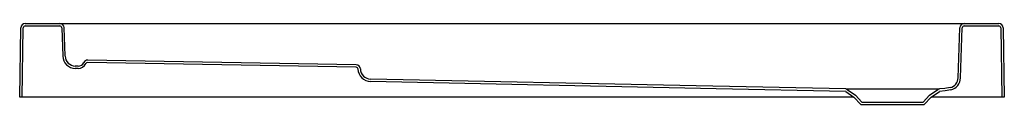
# Model space of a CAD drawing. Header units: millimetres. Extents: x 2026.2 to 2027.8, y 1788.44 to 1788.58.
import ezdxf

# ---------------------------------------------------------------- set-up
doc = ezdxf.new("R2010")
doc.units = ezdxf.units.MM
doc.layers.add('SANINDUSA', color=3, linetype='Continuous')

msp = doc.modelspace()

# ---------------------------------------------------------------- linework, layer by layer
at = {"layer": 'SANINDUSA'}
for p, q in [((2026.2097, 1788.5758), (2026.2661, 1788.5758)), ((2026.2661, 1788.5758), (2026.2931, 1788.5758)), ((2026.2931, 1788.5758), (2027.7126, 1788.5758)), ((2027.7126, 1788.5758), (2027.7396, 1788.5758)), ((2027.7396, 1788.5758), (2027.796, 1788.5758)), ((2026.2008, 1788.4558), (2026.2027, 1788.5689)), ((2026.2047, 1788.4558), (2026.2066, 1788.5688)), ((2026.2097, 1788.5719), (2026.2661, 1788.5719)), ((2026.2692, 1788.5689), (2026.2708, 1788.5227)), ((2026.2747, 1788.5229), (2026.2731, 1788.569)), ((2027.7298, 1788.4873), (2027.7326, 1788.569)), ((2027.7337, 1788.4872), (2027.7365, 1788.5689)), ((2027.7396, 1788.5719), (2027.796, 1788.5719)), ((2027.7991, 1788.5688), (2027.801, 1788.4558)), ((2027.803, 1788.5689), (2027.8049, 1788.4558)), ((2026.7489, 1788.5046), (2026.3114, 1788.5122)), ((2026.749, 1788.5085), (2026.3115, 1788.5161)), ((2026.2958, 1788.5025), (2026.2913, 1788.5026)), ((2026.2958, 1788.5064), (2026.2914, 1788.5064)), ((2027.5466, 1788.4652), (2027.56, 1788.4558)), ((2027.5488, 1788.4684), (2027.5626, 1788.4588)), ((2027.6832, 1788.4588), (2027.6968, 1788.4684)), ((2027.6857, 1788.4558), (2027.6991, 1788.4652)), ((2026.2047, 1788.4558), (2026.2008, 1788.4558)), ((2026.2058, 1788.4558), (2026.2047, 1788.4558)), ((2027.56, 1788.4558), (2026.2058, 1788.4558)), ((2027.56, 1788.4558), (2027.5712, 1788.4438)), ((2027.5626, 1788.4588), (2027.5729, 1788.4477)), ((2027.5729, 1788.4477), (2027.6729, 1788.4477)), ((2027.6729, 1788.4477), (2027.6832, 1788.4588)), ((2027.6745, 1788.4438), (2027.6857, 1788.4558)), ((2027.7999, 1788.4558), (2027.6857, 1788.4558)), ((2027.801, 1788.4558), (2027.7999, 1788.4558)), ((2027.8049, 1788.4558), (2027.801, 1788.4558)), ((2027.5712, 1788.4438), (2027.6745, 1788.4438))]:
    msp.add_line(p, q, dxfattribs=at)
at = {"layer": 'SANINDUSA', "flags": 128}
for points in [[(2027.5466, 1788.4652), (2027.3353, 1788.4696), (2026.7724, 1788.4814)], [(2027.5466, 1788.4691), (2027.3029, 1788.4742), (2026.7725, 1788.4853)], [(2027.5466, 1788.4691), (2027.5478, 1788.4689), (2027.5488, 1788.4684)], [(2027.5466, 1788.4691), (2027.5471, 1788.4691), (2027.5481, 1788.4691), (2027.5496, 1788.4691), (2027.5517, 1788.4691), (2027.5543, 1788.4691), (2027.5573, 1788.4691), (2027.5608, 1788.4691), (2027.5647, 1788.4691), (2027.5692, 1788.4691), (2027.5739, 1788.4691), (2027.5789, 1788.4691), (2027.5844, 1788.4691), (2027.5902, 1788.4691), (2027.596, 1788.4691), (2027.602, 1788.4691), (2027.6084, 1788.4691), (2027.6148, 1788.4691), (2027.625, 1788.4691), (2027.6302, 1788.4691), (2027.6353, 1788.4691), (2027.6404, 1788.4691), (2027.6455, 1788.4691), (2027.6506, 1788.4691), (2027.6555, 1788.4691), (2027.6611, 1788.4691), (2027.6664, 1788.4691), (2027.6716, 1788.4691), (2027.6764, 1788.4691), (2027.6807, 1788.4691), (2027.6846, 1788.4691), (2027.6882, 1788.4691), (2027.6913, 1788.4691), (2027.6938, 1788.4691), (2027.6959, 1788.4691), (2027.6975, 1788.4691), (2027.6985, 1788.4691)], [(2027.6968, 1788.4684), (2027.6979, 1788.4689), (2027.6991, 1788.4691)], [(2027.7169, 1788.4714), (2027.7081, 1788.4697), (2027.6991, 1788.4691)], [(2027.7178, 1788.4676), (2027.7086, 1788.4659), (2027.6991, 1788.4652)], [(2027.6991, 1788.4652), (2027.6991, 1788.4652), (2027.6991, 1788.4652)]]:
    msp.add_lwpolyline(points, dxfattribs=at)
at = {"layer": 'SANINDUSA'}
for centre, radius, start, end in [((2026.2097, 1788.5688), 0.007, 90, 179), ((2026.2661, 1788.5688), 0.007, 2, 90), ((2027.7396, 1788.5688), 0.007, 90, 178), ((2027.796, 1788.5688), 0.007, 1, 90), ((2026.2097, 1788.5688), 0.0031, 90, 179), ((2026.2661, 1788.5688), 0.0031, 2, 90), ((2027.7396, 1788.5688), 0.0031, 90, 178), ((2027.796, 1788.5688), 0.0031, 1, 90), ((2026.2917, 1788.5234), 0.0209, 182, 269), ((2026.2917, 1788.5234), 0.017, 182, 269), ((2026.296, 1788.5164), 0.01, 269, 334.6843), ((2026.3114, 1788.5091), 0.007, 89, 154.6843), ((2026.3114, 1788.5091), 0.0031, 89, 154.6843), ((2026.296, 1788.5164), 0.0139, 269, 334.6843), ((2026.7489, 1788.5015), 0.0031, 2.028, 89), ((2026.7489, 1788.5015), 0.007, 2.028, 89), ((2026.7728, 1788.5023), 0.0209, 182.04, 268.7881), ((2026.7728, 1788.5023), 0.017, 182.04, 268.7881), ((2027.7128, 1788.4879), 0.017, 283.8877, 358), ((2027.7128, 1788.4879), 0.0209, 283.8877, 358), ((2027.5466, 1788.4651), 0.0001, 55, 88.8287)]:
    msp.add_arc(centre, radius, start, end, dxfattribs=at)

doc.saveas('drawing.dxf')
